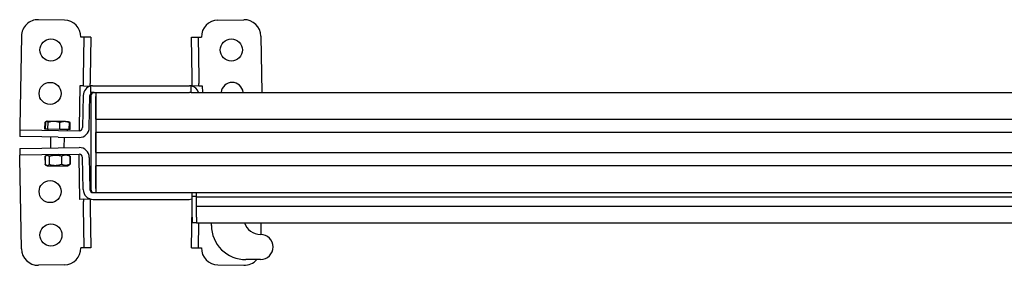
# Model space of a CAD drawing. Header units: millimetres. Extents: x 2512 to 4677, y 3159 to 5883.
# Tile 1 of 6: x 2512 to 3100, y 3159 to 3306. Entities that reach past the tile are written whole.
import ezdxf

# ---------------------------------------------------------------- set-up
doc = ezdxf.new("R2010")
doc.units = ezdxf.units.MM
doc.header["$LTSCALE"] = 25
doc.layers.add('VISIBILE', color=7, linetype='Continuous', lineweight=30)

msp = doc.modelspace()

# ---------------------------------------------------------------- linework, layer by layer
at = {"layer": 'VISIBILE'}
for p, q in [((2538.54, 3305.4), (2523.05, 3305.67)), ((2630.24, 3305.4), (2645.74, 3305.67)), ((2512.87, 3295.84), (2511.93, 3241.85)), ((2548.36, 3295.23), (2548.37, 3295.23)), ((2548.36, 3295.22), (2548.36, 3295.23)), ((2548.37, 3295.22), (2548.36, 3295.22)), ((2550.37, 3295.19), (2548.37, 3295.22)), ((2549.94, 3270.94), (2550.37, 3295.19)), ((2554.37, 3295.12), (2550.37, 3295.19)), ((2554.37, 3295.12), (2553.94, 3270.88)), ((2614.42, 3295.12), (2618.42, 3295.19)), ((2614.84, 3270.88), (2614.42, 3295.12)), ((2618.42, 3295.19), (2620.42, 3295.22)), ((2618.42, 3295.19), (2618.84, 3270.94)), ((2620.42, 3295.23), (2620.43, 3295.23)), ((2620.43, 3295.22), (2620.42, 3295.22)), ((2620.43, 3295.23), (2620.43, 3295.22)), ((2655.91, 3295.84), (2656.5, 3262.19)), ((2547.86, 3266.18), (2547.43, 3241.23)), ((2547.85, 3266.19), (2547.86, 3266.19)), ((2547.85, 3266.18), (2547.85, 3266.19)), ((2547.86, 3266.18), (2547.85, 3266.18)), ((2549.86, 3266.16), (2547.86, 3266.19)), ((2549.86, 3266.01), (2549.88, 3267.48)), ((2549.86, 3266.01), (2553.86, 3265.94)), ((2549.88, 3267.48), (2549.94, 3270.94)), ((2553.86, 3265.94), (2553.88, 3267.41)), ((2553.94, 3270.88), (2553.88, 3267.41)), ((2555.39, 3266.19), (2554.39, 3266.19)), ((2554.39, 3262.19), (2554.39, 3266.19)), ((2555.39, 3266.19), (2613.39, 3266.19)), ((2614.39, 3266.19), (2613.39, 3266.19)), ((2614.39, 3262.19), (2614.39, 3266.19)), ((2614.9, 3267.41), (2614.84, 3270.88)), ((2614.93, 3265.94), (2614.9, 3267.41)), ((2618.93, 3266.01), (2614.93, 3265.94)), ((2618.84, 3270.94), (2618.9, 3267.48)), ((2618.93, 3266.01), (2618.9, 3267.48)), ((2618.92, 3266.16), (2620.92, 3266.19)), ((2620.92, 3266.19), (2620.93, 3266.19)), ((2620.93, 3266.18), (2620.92, 3266.18)), ((2620.92, 3266.18), (2620.99, 3262.19)), ((2620.93, 3266.19), (2620.93, 3266.18)), ((2549.76, 3260.3), (2549.43, 3241.2)), ((2553.42, 3241.13), (2553.76, 3260.23)), ((2555.39, 3262.19), (2554.39, 3262.19)), ((2554.39, 3260.19), (2554.39, 3204.19)), ((2555.39, 3262.19), (2613.39, 3262.19)), ((2557.39, 3262.19), (2557.39, 3260.19)), ((2557.39, 3260.19), (2557.39, 3204.19)), ((2557.39, 3246.19), (2557.39, 3259.69)), ((2614.39, 3262.19), (2613.39, 3262.19)), ((2614.39, 3262.19), (3522.39, 3262.19)), ((2526.91, 3240.19), (2526.98, 3244.31)), ((2527.87, 3244.81), (2527.24, 3244.46)), ((2527.33, 3240.18), (2527.4, 3244.3)), ((2527.98, 3244.87), (2527.87, 3244.81)), ((2528.09, 3244.87), (2527.98, 3244.87)), ((2532.31, 3244.8), (2528.09, 3244.87)), ((2528.69, 3240.16), (2528.76, 3244.28)), ((2538.7, 3244.69), (2532.31, 3244.8)), ((2535.76, 3240.04), (2535.83, 3244.16)), ((2540.98, 3244.65), (2538.7, 3244.69)), ((2540.98, 3244.65), (2541.09, 3244.58)), ((2541.09, 3244.58), (2541.71, 3244.21)), ((2541.47, 3239.94), (2541.54, 3244.06)), ((2541.89, 3239.93), (2541.96, 3244.05)), ((2557.39, 3246.19), (4631.39, 3246.19)), ((2511.9, 3239.85), (2511.83, 3235.85)), ((2511.93, 3241.85), (2511.9, 3239.85)), ((2511.9, 3239.85), (2525.04, 3239.62)), ((2525.04, 3239.62), (2534.98, 3239.45)), ((2527.33, 3240.18), (2526.91, 3240.19)), ((2528.69, 3240.16), (2527.33, 3240.18)), ((2528.58, 3240.16), (2528.57, 3239.56)), ((2535.76, 3240.04), (2528.69, 3240.16)), ((2534.98, 3239.45), (2547.39, 3239.23)), ((2541.47, 3239.94), (2535.76, 3240.04)), ((2540.21, 3239.96), (2540.2, 3239.36)), ((2541.89, 3239.93), (2541.47, 3239.94)), ((2547.43, 3241.23), (2547.39, 3239.23)), ((4631.39, 3238.19), (2557.39, 3238.19)), ((2557.39, 3226.19), (2557.39, 3238.19)), ((2524.97, 3235.62), (2511.83, 3235.85)), ((2534.91, 3235.45), (2524.97, 3235.62)), ((2530.32, 3235.53), (2530.2, 3228.86)), ((2534.91, 3235.45), (2547.32, 3235.23)), ((2538.32, 3235.39), (2538.21, 3229)), ((2511.83, 3228.54), (2524.97, 3228.76)), ((2511.83, 3228.54), (2511.9, 3224.54)), ((2525.04, 3224.77), (2511.9, 3224.54)), ((2511.93, 3222.54), (2511.9, 3224.54)), ((2524.97, 3228.76), (2534.91, 3228.94)), ((2534.98, 3224.94), (2525.04, 3224.77)), ((2528.59, 3224.83), (2527.54, 3224.2)), ((2534.91, 3228.94), (2547.32, 3229.15)), ((2534.98, 3224.94), (2547.39, 3225.16)), ((2540.19, 3225.03), (2541.25, 3224.44)), ((2541.25, 3224.44), (2541.7, 3224.19)), ((2547.43, 3223.16), (2547.39, 3225.16)), ((2557.39, 3226.19), (4631.39, 3226.19)), ((2512.87, 3168.54), (2511.93, 3222.54)), ((2526.91, 3223.81), (2527, 3218.98)), ((2527.05, 3223.82), (2527.13, 3218.99)), ((2527.54, 3224.2), (2527.1, 3223.93)), ((2527.64, 3218.62), (2527.19, 3218.87)), ((2528.71, 3218.03), (2527.64, 3218.62)), ((2529.44, 3223.86), (2529.52, 3219.03)), ((2536.79, 3223.99), (2536.88, 3219.16)), ((2540.31, 3218.23), (2541.35, 3218.86)), ((2541.35, 3218.86), (2541.79, 3219.12)), ((2541.76, 3224.07), (2541.84, 3219.24)), ((2541.9, 3224.07), (2541.98, 3219.24)), ((2547.86, 3198.2), (2547.43, 3223.16)), ((2549.76, 3204.09), (2549.43, 3223.19)), ((2553.42, 3223.26), (2553.76, 3204.16)), ((2528.71, 3218.03), (2540.31, 3218.23)), ((4631.39, 3218.19), (2557.39, 3218.19)), ((2557.39, 3204.69), (2557.39, 3218.19)), ((2555.76, 3202.19), (2556.39, 3202.19)), ((2556.39, 3202.19), (2557.39, 3202.19)), ((2557.39, 3204.19), (2557.39, 3202.19)), ((2557.39, 3202.19), (4631.39, 3202.19)), ((2614.89, 3199.91), (2614.89, 3202.19)), ((2617.39, 3199.91), (2617.39, 3202.19)), ((2617.39, 3199.69), (2617.39, 3202.19)), ((2547.85, 3198.19), (2547.85, 3198.2)), ((2547.85, 3198.2), (2547.86, 3198.2)), ((2547.86, 3198.19), (2547.85, 3198.19)), ((2549.86, 3198.23), (2547.86, 3198.19)), ((2549.86, 3198.38), (2553.86, 3198.45)), ((2549.86, 3198.38), (2549.88, 3196.91)), ((2549.94, 3193.44), (2549.88, 3196.91)), ((2553.86, 3198.45), (2553.88, 3196.98)), ((2553.88, 3196.98), (2553.94, 3193.51)), ((2555.76, 3198.19), (2613.03, 3198.19)), ((2614.84, 3193.51), (2614.89, 3196.47)), ((2617.39, 3199.91), (2614.89, 3199.91)), ((2614.89, 3187.46), (2614.89, 3199.91)), ((2617.39, 3187.46), (2617.39, 3199.69)), ((2617.39, 3199.69), (4571.39, 3199.69)), ((2550.37, 3169.2), (2549.94, 3193.44)), ((2553.94, 3193.51), (2554.37, 3169.27)), ((2614.42, 3169.27), (2614.84, 3193.51)), ((2617.39, 3194.19), (4571.39, 3194.19)), ((2614.89, 3187.46), (2614.89, 3184.19)), ((2617.39, 3184.19), (2614.89, 3184.19)), ((2617.39, 3187.46), (2617.39, 3184.19)), ((2617.39, 3184.19), (4571.39, 3184.19)), ((2618.68, 3184.19), (2618.42, 3169.2)), ((2626.39, 3182.55), (2626.39, 3184.19)), ((2656.06, 3177.19), (2656.18, 3184.19)), ((2548.36, 3169.16), (2548.37, 3169.16)), ((2548.36, 3169.15), (2548.36, 3169.16)), ((2548.37, 3169.15), (2548.36, 3169.15)), ((2550.37, 3169.2), (2548.37, 3169.16)), ((2554.37, 3169.27), (2550.37, 3169.2)), ((2614.42, 3169.27), (2618.42, 3169.2)), ((2618.42, 3169.2), (2620.42, 3169.16)), ((2620.42, 3169.16), (2620.43, 3169.16)), ((2620.43, 3169.15), (2620.42, 3169.15)), ((2620.43, 3169.16), (2620.43, 3169.15)), ((2655.73, 3162.19), (2646.99, 3162.19)), ((2538.54, 3158.99), (2523.05, 3158.72)), ((2630.24, 3158.99), (2645.74, 3158.72))]:
    msp.add_line(p, q, dxfattribs=at)
for centre in [(2530.48, 3287.54), (2638.3, 3287.54), (2530.03, 3261.54), (2530.03, 3202.85), (2530.48, 3176.85)]:
    msp.add_circle(centre, 6.6, dxfattribs=at)
for centre, radius, start, end in [((2522.87, 3295.67), 10, 89, 179), ((2538.37, 3295.4), 10, 359.0573, 89), ((2630.42, 3295.4), 10, 91, 180.9427), ((2645.91, 3295.67), 10, 1, 91), ((2555.76, 3260.19), 6, 103.1538, 179), ((2613.03, 3260.19), 6, 19.47122, 76.84738), ((2638.76, 3261.54), 6.6, 5.69165, 174.30835), ((2555.76, 3260.19), 2, 90, 179), ((2556.39, 3260.19), 2, 90, 180), ((2547.43, 3241.23), 6, 269, 359), ((2547.43, 3241.23), 2, 269, 359), ((2547.43, 3223.16), 6, 1, 91), ((2547.43, 3223.16), 2, 1, 91), ((2555.76, 3204.19), 6, 181, 270), ((2555.76, 3204.19), 2, 181, 270), ((2556.39, 3204.19), 2, 180, 270), ((2613.03, 3204.19), 6, 270, 288.11342), ((2655.74, 3187.2), 10.01, 197.48015, 269.95908), ((2646.75, 3182.55), 20.36, 180, 270.6265), ((2655.73, 3169.69), 7.5, 270, 89.95908), ((2522.87, 3168.72), 10, 181, 271), ((2538.37, 3168.99), 10, 271, 0.9427), ((2630.42, 3168.99), 10, 179.0573, 269), ((2645.91, 3168.72), 10, 269, 319.23504), ((2646.99, 3161.19), 1, 90, 90.6265)]:
    msp.add_arc(centre, radius, start, end, dxfattribs=at)
for points, weights in [([(2527.6, 3244.58), (2527.3, 3244.47), (2526.98, 3244.31)], [1.01515636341, 1.01046191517, 1]), ([(2526.98, 3244.31), (2527.11, 3244.39), (2527.24, 3244.46)], [1, 1.00531406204, 1.00914007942]), ([(2528.09, 3244.87), (2527.77, 3244.88), (2527.4, 3244.3)], [1, 1.0379548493, 1]), ([(2528.76, 3244.28), (2528.41, 3244.87), (2528.09, 3244.87)], [1, 1.0379548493, 1]), ([(2532.31, 3244.8), (2530.67, 3244.83), (2528.76, 3244.28)], [1, 1.0379548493, 1]), ([(2535.83, 3244.16), (2533.95, 3244.77), (2532.31, 3244.8)], [1, 1.0379548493, 1]), ([(2538.7, 3244.69), (2537.37, 3244.71), (2535.83, 3244.16)], [1, 1.0379548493, 1]), ([(2541.54, 3244.06), (2540.02, 3244.66), (2538.7, 3244.69)], [1, 1.0379548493, 1]), ([(2541.09, 3244.58), (2541.3, 3244.45), (2541.54, 3244.06)], [1.01686285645, 1.02531217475, 1]), ([(2541.96, 3244.05), (2541.59, 3244.3), (2541.26, 3244.44)], [1, 1.01552065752, 1.01834776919]), ([(2529.44, 3223.86), (2528.22, 3224.92), (2527.05, 3223.82)], [1, 1.15470053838, 1]), ([(2536.79, 3223.99), (2533.1, 3225), (2529.44, 3223.86)], [1, 1.15470053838, 1]), ([(2541.76, 3224.07), (2539.26, 3225.11), (2536.79, 3223.99)], [1, 1.15470053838, 1]), ([(2541.25, 3224.44), (2541.49, 3224.3), (2541.76, 3224.07)], [1.04864700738, 1.03023121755, 1]), ([(2527.24, 3223.99), (2527.08, 3223.91), (2526.91, 3223.81)], [1.02115294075, 1.01141940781, 1]), ([(2526.91, 3223.81), (2527.01, 3223.88), (2527.1, 3223.93)], [1, 1.00783238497, 1.01487167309]), ([(2527.19, 3218.87), (2527.1, 3218.92), (2527, 3218.98)], [1.01487167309, 1.00783238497, 1]), ([(2527, 3218.98), (2527.17, 3218.89), (2527.34, 3218.82)], [1, 1.01141940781, 1.02115294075]), ([(2527.13, 3218.99), (2528.35, 3217.92), (2529.52, 3219.03)], [1, 1.15470053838, 1]), ([(2529.52, 3219.03), (2533.22, 3218.01), (2536.88, 3219.16)], [1, 1.15470053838, 1]), ([(2536.88, 3219.16), (2539.38, 3218.12), (2541.84, 3219.24)], [1, 1.15470053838, 1]), ([(2541.84, 3219.24), (2541.59, 3219), (2541.35, 3218.86)], [1, 1.03023121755, 1.04864700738]), ([(2541.9, 3224.07), (2541.66, 3224.22), (2541.43, 3224.33)], [1, 1.01911601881, 1.03350778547]), ([(2541.53, 3218.97), (2541.75, 3219.09), (2541.98, 3219.24)], [1.03350778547, 1.01911601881, 1])]:
    msp.add_rational_spline(points, weights, degree=2, dxfattribs=at)

doc.saveas('drawing.dxf')
